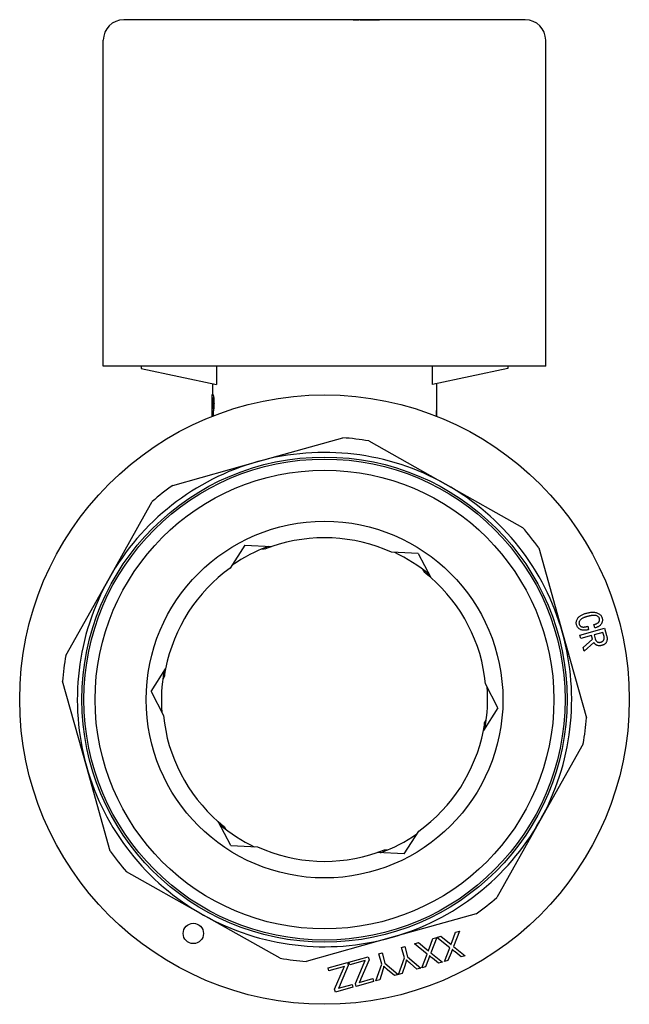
# Model space of a CAD drawing. Header units: millimetres. Extents: x 49 to 3733, y 14 to 375.
# Tile 9 of 9: x 433 to 493, y 168 to 265. Entities that reach past the tile are written whole.
import ezdxf

# ---------------------------------------------------------------- set-up
doc = ezdxf.new("R2010")
doc.units = ezdxf.units.MM
doc.layers.add('DETAIL', color=2, linetype='Continuous')

msp = doc.modelspace()

# ---------------------------------------------------------------- linework, layer by layer
at = {"layer": 'DETAIL'}
for p, q in [((482.511, 264.693), (443.111, 264.693)), ((451.703, 264.703), (451.703, 264.693)), ((451.893, 264.703), (451.703, 264.703)), ((452.277, 264.703), (451.893, 264.703)), ((451.893, 264.703), (451.893, 264.693)), ((452.98, 264.703), (452.277, 264.703)), ((452.277, 264.703), (452.277, 264.693)), ((453.377, 264.703), (452.98, 264.703)), ((452.98, 264.703), (452.98, 264.693)), ((453.92, 264.703), (453.377, 264.703)), ((453.377, 264.703), (453.377, 264.693)), ((454.081, 264.703), (453.92, 264.703)), ((453.92, 264.703), (453.92, 264.693)), ((454.465, 264.703), (454.081, 264.703)), ((454.081, 264.703), (454.081, 264.693)), ((454.465, 264.703), (454.465, 264.693)), ((455.079, 264.703), (454.67, 264.703)), ((454.67, 264.703), (454.67, 264.693)), ((455.321, 264.703), (455.079, 264.703)), ((455.079, 264.703), (455.079, 264.693)), ((456.447, 264.703), (455.321, 264.703)), ((455.321, 264.703), (455.321, 264.693)), ((456.806, 264.703), (456.447, 264.703)), ((456.447, 264.703), (456.447, 264.693)), ((457.215, 264.703), (456.806, 264.703)), ((456.806, 264.703), (456.806, 264.693)), ((457.228, 264.703), (457.215, 264.703)), ((457.215, 264.703), (457.215, 264.693)), ((457.708, 264.703), (457.228, 264.703)), ((457.228, 264.703), (457.228, 264.693)), ((458.272, 264.703), (457.708, 264.703)), ((457.708, 264.703), (457.708, 264.693)), ((458.365, 264.703), (458.272, 264.703)), ((458.478, 264.703), (458.365, 264.703)), ((458.365, 264.703), (458.365, 264.693)), ((459.18, 264.703), (458.478, 264.703)), ((459.452, 264.703), (459.18, 264.703)), ((459.18, 264.703), (459.18, 264.693)), ((459.474, 264.703), (459.452, 264.703)), ((459.452, 264.703), (459.452, 264.693)), ((460.099, 264.703), (459.474, 264.703)), ((459.474, 264.703), (459.474, 264.693)), ((460.247, 264.703), (460.099, 264.703)), ((460.099, 264.703), (460.099, 264.693)), ((460.247, 264.703), (460.247, 264.693)), ((460.592, 264.703), (460.247, 264.703)), ((460.592, 264.703), (460.592, 264.693)), ((461.394, 264.703), (461.3, 264.703)), ((461.3, 264.703), (461.3, 264.693)), ((461.398, 264.703), (461.394, 264.703)), ((461.394, 264.703), (461.394, 264.693)), ((463.125, 264.703), (461.398, 264.703)), ((461.398, 264.703), (461.398, 264.693)), ((463.14, 264.703), (463.125, 264.703)), ((463.125, 264.703), (463.125, 264.693)), ((463.405, 264.703), (463.14, 264.703)), ((463.14, 264.703), (463.14, 264.693)), ((463.416, 264.703), (463.405, 264.703)), ((463.405, 264.703), (463.405, 264.693)), ((463.762, 264.703), (463.416, 264.703)), ((463.416, 264.703), (463.416, 264.693)), ((464.395, 264.703), (463.762, 264.703)), ((463.762, 264.703), (463.762, 264.693)), ((465.191, 264.703), (464.395, 264.703)), ((464.395, 264.703), (464.395, 264.693)), ((465.639, 264.703), (465.191, 264.703)), ((465.191, 264.703), (465.191, 264.693)), ((465.639, 264.703), (466.174, 264.703)), ((465.639, 264.703), (465.639, 264.693)), ((466.174, 264.703), (466.226, 264.703)), ((466.317, 264.703), (466.226, 264.703)), ((466.226, 264.703), (466.226, 264.693)), ((466.317, 264.703), (468.216, 264.703)), ((466.317, 264.703), (466.317, 264.693)), ((468.347, 264.703), (468.216, 264.703)), ((468.216, 264.703), (468.216, 264.693)), ((468.89, 264.703), (468.347, 264.703)), ((468.347, 264.703), (468.347, 264.693)), ((469.051, 264.703), (468.89, 264.703)), ((468.89, 264.703), (468.89, 264.693)), ((469.435, 264.703), (469.051, 264.703)), ((469.051, 264.703), (469.051, 264.693)), ((469.435, 264.703), (469.435, 264.693)), ((470.01, 264.703), (469.82, 264.703)), ((469.82, 264.703), (469.82, 264.693)), ((470.394, 264.703), (470.01, 264.703)), ((470.01, 264.703), (470.01, 264.693)), ((470.972, 264.703), (470.394, 264.703)), ((470.394, 264.703), (470.394, 264.693)), ((471.874, 264.703), (470.972, 264.703)), ((470.972, 264.703), (470.972, 264.693)), ((471.874, 264.703), (471.874, 264.693)), ((472.519, 264.703), (472.519, 264.693)), ((472.544, 264.703), (472.519, 264.703)), ((472.889, 264.703), (472.544, 264.703)), ((472.544, 264.703), (472.544, 264.693)), ((472.889, 264.703), (472.889, 264.693)), ((441.111, 230.693), (441.111, 262.693)), ((484.511, 230.693), (484.511, 262.693)), ((484.511, 230.693), (441.111, 230.693)), ((444.811, 230.693), (444.811, 230.493)), ((444.811, 230.493), (452.228, 228.904)), ((452.228, 230.693), (452.228, 228.904)), ((473.394, 228.904), (473.394, 230.693)), ((480.811, 230.493), (473.394, 228.904)), ((480.811, 230.693), (480.811, 230.493)), ((451.811, 228.993), (451.811, 227.921)), ((473.811, 228.993), (473.811, 226.73)), ((451.801, 227.921), (451.84, 227.921)), ((451.801, 225.792), (451.801, 227.921)), ((451.809, 227.587), (451.809, 226.546)), ((451.809, 227.587), (451.833, 227.587)), ((451.819, 227.587), (451.819, 226.546)), ((451.84, 227.921), (451.85, 227.921)), ((451.962, 227.057), (451.972, 227.057)), ((451.809, 226.546), (451.842, 226.546)), ((451.809, 226.212), (451.809, 225.796)), ((451.809, 226.212), (451.839, 226.212)), ((451.819, 226.212), (451.819, 225.8)), ((451.876, 226.265), (451.886, 226.265)), ((473.811, 226.73), (473.811, 225.796)), ((456.265, 221.343), (464.604, 223.681)), ((467.144, 223.376), (474.693, 219.132)), ((447.926, 219.006), (456.265, 221.343)), ((474.693, 219.132), (482.243, 214.889)), ((441.671, 209.876), (445.915, 217.425)), ((455.001, 213.129), (453.571, 210.902)), ((455.001, 213.129), (457.644, 213.004)), ((456.941, 212.743), (456.611, 212.743)), ((483.823, 212.877), (486.161, 204.539)), ((472.014, 212.325), (469.371, 212.45)), ((472.014, 212.325), (473.227, 209.973)), ((472.65, 210.452), (472.485, 210.737)), ((437.428, 202.327), (441.671, 209.876)), ((487.862, 204.305), (490.286, 204.984)), ((488.632, 205.18), (488.723, 204.854)), ((489.338, 205.026), (489.247, 205.352)), ((490.286, 204.984), (490.487, 204.271)), ((486.161, 204.539), (488.498, 196.2)), ((487.953, 203.979), (487.862, 204.305)), ((489.003, 204.273), (487.953, 203.979)), ((488.196, 203.112), (489.104, 203.914)), ((489.104, 203.914), (489.003, 204.273)), ((490.125, 204.588), (489.256, 204.344)), ((489.256, 204.344), (489.369, 203.942)), ((490.213, 204.272), (490.125, 204.588)), ((488.298, 202.749), (488.196, 203.112)), ((489.235, 203.598), (488.298, 202.749)), ((445.798, 198.798), (447.228, 201.024)), ((447.102, 200.285), (446.937, 199.999)), ((439.461, 191.448), (437.123, 199.787)), ((479.823, 197.189), (478.61, 199.54)), ((445.798, 198.798), (447.011, 196.446)), ((479.823, 197.189), (478.394, 194.962)), ((478.519, 195.702), (478.684, 195.987)), ((488.193, 193.66), (483.95, 186.111)), ((441.798, 183.109), (439.461, 191.448)), ((453.608, 183.662), (452.394, 186.014)), ((452.972, 185.535), (453.137, 185.249)), ((483.95, 186.111), (479.706, 178.561)), ((470.62, 182.857), (472.05, 185.084)), ((453.608, 183.662), (456.251, 183.537)), ((470.62, 182.857), (467.977, 182.982)), ((468.68, 183.243), (469.01, 183.243)), ((450.928, 176.854), (443.379, 181.098)), ((458.477, 172.61), (450.928, 176.854)), ((477.695, 176.981), (469.356, 174.643)), ((475.292, 174.162), (475.658, 175.164)), ((476.038, 175.27), (475.463, 173.765)), ((475.658, 175.164), (476.038, 175.27)), ((469.356, 174.643), (461.017, 172.306)), ((471.624, 174.033), (472.016, 174.143)), ((472.883, 173.022), (471.624, 174.033)), ((472.016, 174.143), (472.856, 173.458)), ((473.069, 173.539), (473.436, 174.541)), ((473.816, 174.647), (473.241, 173.142)), ((473.436, 174.541), (473.816, 174.647)), ((473.846, 174.656), (474.238, 174.766)), ((475.105, 173.645), (473.846, 174.656)), ((474.238, 174.766), (475.079, 174.081)), ((468.139, 173.056), (468.456, 173.145)), ((468.423, 172.043), (468.139, 173.056)), ((468.456, 173.145), (468.74, 172.132)), ((470.361, 173.679), (470.678, 173.768)), ((470.645, 172.666), (470.361, 173.679)), ((470.678, 173.768), (470.962, 172.754)), ((472.359, 171.66), (472.883, 173.022)), ((473.241, 173.142), (474.377, 172.226)), ((474.581, 172.283), (475.105, 173.645)), ((475.229, 173.148), (474.925, 172.379)), ((475.463, 173.765), (476.599, 172.848)), ((476.223, 172.743), (475.616, 173.235)), ((463.17, 171.663), (465.061, 172.193)), ((465.061, 172.193), (465.144, 171.899)), ((465.207, 172.234), (467.098, 172.764)), ((465.287, 171.952), (465.207, 172.234)), ((466.813, 172.38), (465.287, 171.952)), ((465.838, 170.136), (466.715, 172.171)), ((467.181, 172.47), (466.384, 170.596)), ((466.715, 172.171), (466.813, 172.38)), ((467.098, 172.764), (467.181, 172.47)), ((467.855, 170.397), (468.423, 172.043)), ((468.74, 172.132), (470.047, 171.012)), ((470.077, 171.02), (470.645, 172.666)), ((470.962, 172.754), (472.269, 171.635)), ((471.884, 171.527), (471.211, 172.115)), ((473.007, 172.525), (472.703, 171.757)), ((474.001, 172.12), (473.394, 172.612)), ((474.377, 172.226), (474.001, 172.12)), ((474.925, 172.379), (474.581, 172.283)), ((476.599, 172.848), (476.223, 172.743)), ((463.25, 171.381), (463.17, 171.663)), ((464.776, 171.809), (463.25, 171.381)), ((463.801, 169.565), (464.678, 171.6)), ((465.144, 171.899), (464.347, 170.025)), ((464.678, 171.6), (464.776, 171.809)), ((468.49, 171.334), (468.223, 170.501)), ((469.662, 170.904), (468.989, 171.492)), ((470.047, 171.012), (469.662, 170.904)), ((470.445, 171.124), (470.077, 171.02)), ((470.712, 171.957), (470.445, 171.124)), ((472.269, 171.635), (471.884, 171.527)), ((472.703, 171.757), (472.359, 171.66)), ((464.179, 169.671), (465.514, 170.045)), ((465.514, 170.045), (465.592, 169.763)), ((465.917, 169.854), (465.838, 170.136)), ((467.629, 170.334), (465.917, 169.854)), ((466.216, 170.242), (467.55, 170.616)), ((467.55, 170.616), (467.629, 170.334)), ((468.223, 170.501), (467.855, 170.397)), ((463.88, 169.283), (463.801, 169.565)), ((465.592, 169.763), (463.88, 169.283))]:
    msp.add_line(p, q, dxfattribs=at)
at = {"layer": 'DETAIL', "flags": 128}
for points in [[(451.904, 227.057), (451.904, 227.105), (451.903, 227.145), (451.903, 227.179), (451.901, 227.219), (451.9, 227.258), (451.898, 227.295), (451.895, 227.332), (451.893, 227.366), (451.889, 227.398), (451.886, 227.429), (451.882, 227.456), (451.878, 227.48), (451.875, 227.499), (451.871, 227.517), (451.867, 227.532), (451.862, 227.546), (451.858, 227.557), (451.854, 227.566), (451.85, 227.573), (451.846, 227.579), (451.842, 227.583), (451.84, 227.585), (451.836, 227.587), (451.833, 227.587)], [(451.84, 227.921), (451.847, 227.919), (451.852, 227.915), (451.857, 227.911), (451.863, 227.902), (451.87, 227.891), (451.877, 227.876), (451.884, 227.857), (451.891, 227.837), (451.899, 227.811), (451.906, 227.782), (451.914, 227.75), (451.92, 227.716), (451.927, 227.674), (451.934, 227.63), (451.94, 227.582), (451.945, 227.529), (451.949, 227.474), (451.953, 227.419), (451.956, 227.363), (451.958, 227.303), (451.96, 227.241), (451.961, 227.18), (451.962, 227.125), (451.962, 227.057)], [(451.842, 226.546), (451.845, 226.548), (451.849, 226.55), (451.851, 226.553), (451.855, 226.558), (451.858, 226.566), (451.862, 226.575), (451.866, 226.587), (451.87, 226.601), (451.874, 226.616), (451.877, 226.633), (451.881, 226.651), (451.884, 226.67), (451.888, 226.694), (451.891, 226.72), (451.894, 226.748), (451.896, 226.779), (451.898, 226.811), (451.9, 226.844), (451.901, 226.877), (451.902, 226.912), (451.903, 226.95), (451.904, 226.979), (451.904, 227.015), (451.904, 227.057)], [(451.85, 227.921), (451.856, 227.919), (451.862, 227.916), (451.867, 227.911), (451.873, 227.902), (451.88, 227.891), (451.887, 227.876), (451.894, 227.858), (451.901, 227.836), (451.908, 227.812), (451.916, 227.784), (451.923, 227.753), (451.93, 227.716), (451.937, 227.674), (451.944, 227.628), (451.95, 227.579), (451.955, 227.527), (451.959, 227.473), (451.963, 227.419), (451.966, 227.362), (451.968, 227.301), (451.97, 227.241), (451.971, 227.185), (451.971, 227.128), (451.972, 227.057)], [(451.962, 227.057), (451.962, 227.005), (451.961, 226.96), (451.961, 226.923), (451.96, 226.878), (451.958, 226.833), (451.956, 226.79), (451.954, 226.745), (451.952, 226.701), (451.949, 226.659), (451.945, 226.62), (451.942, 226.584), (451.938, 226.549), (451.933, 226.516), (451.929, 226.484), (451.924, 226.452), (451.918, 226.422), (451.913, 226.395), (451.908, 226.369), (451.903, 226.346), (451.897, 226.325), (451.892, 226.306), (451.887, 226.292), (451.882, 226.279), (451.876, 226.265)], [(451.972, 227.057), (451.971, 227.005), (451.971, 226.959), (451.97, 226.917), (451.969, 226.876), (451.968, 226.835), (451.966, 226.79), (451.964, 226.745), (451.961, 226.701), (451.958, 226.659), (451.955, 226.62), (451.951, 226.584), (451.947, 226.549), (451.943, 226.516), (451.938, 226.484), (451.933, 226.453), (451.928, 226.423), (451.923, 226.395), (451.918, 226.369), (451.913, 226.346), (451.908, 226.326), (451.903, 226.309), (451.898, 226.293), (451.892, 226.279), (451.886, 226.265)], [(451.857, 225.814), (451.856, 225.831), (451.855, 225.848), (451.854, 225.864), (451.854, 225.881), (451.853, 225.897), (451.852, 225.914), (451.851, 225.931), (451.85, 225.947), (451.85, 225.964), (451.849, 225.98), (451.848, 225.997), (451.847, 226.013), (451.847, 226.03), (451.846, 226.047), (451.845, 226.063), (451.844, 226.08), (451.844, 226.096), (451.843, 226.113), (451.842, 226.13), (451.842, 226.146), (451.841, 226.163), (451.84, 226.179), (451.84, 226.196), (451.839, 226.212)], [(451.876, 226.265), (451.877, 226.247), (451.878, 226.229), (451.88, 226.211), (451.881, 226.193), (451.882, 226.175), (451.883, 226.157), (451.884, 226.139), (451.885, 226.121), (451.886, 226.103), (451.887, 226.085), (451.888, 226.067), (451.89, 226.049), (451.891, 226.031), (451.892, 226.013), (451.893, 225.995), (451.894, 225.977), (451.895, 225.959), (451.897, 225.941), (451.898, 225.923), (451.899, 225.905), (451.9, 225.887), (451.901, 225.869), (451.903, 225.851), (451.904, 225.833)], [(451.886, 226.265), (451.887, 226.247), (451.888, 226.229), (451.889, 226.212), (451.89, 226.194), (451.892, 226.176), (451.893, 226.158), (451.894, 226.14), (451.895, 226.122), (451.896, 226.105), (451.897, 226.087), (451.898, 226.069), (451.899, 226.051), (451.901, 226.033), (451.902, 226.015), (451.903, 225.997), (451.904, 225.98), (451.905, 225.962), (451.906, 225.944), (451.908, 225.926), (451.909, 225.908), (451.91, 225.89), (451.911, 225.872), (451.912, 225.855), (451.914, 225.837)], [(473.811, 226.73), (473.81, 226.728), (473.81, 226.722), (473.809, 226.713), (473.808, 226.699), (473.806, 226.682), (473.805, 226.661), (473.803, 226.637), (473.8, 226.61), (473.798, 226.578), (473.795, 226.544), (473.793, 226.507), (473.79, 226.466), (473.787, 226.423), (473.784, 226.377), (473.781, 226.328), (473.779, 226.278), (473.776, 226.225), (473.774, 226.17), (473.772, 226.114), (473.77, 226.056), (473.768, 225.997), (473.767, 225.937), (473.766, 225.876), (473.765, 225.814)], [(487.54, 205.316), (487.524, 205.383), (487.514, 205.452), (487.51, 205.522), (487.513, 205.591), (487.523, 205.66), (487.539, 205.727), (487.562, 205.793), (487.589, 205.857), (487.621, 205.919), (487.658, 205.978), (487.7, 206.033), (487.746, 206.085), (487.797, 206.133), (487.85, 206.177), (487.907, 206.218), (487.966, 206.255), (488.026, 206.289), (488.088, 206.32), (488.151, 206.35), (488.216, 206.377), (488.281, 206.401), (488.346, 206.424), (488.413, 206.444), (488.479, 206.464)], [(488.598, 206.146), (488.549, 206.132), (488.5, 206.117), (488.451, 206.101), (488.403, 206.085), (488.355, 206.068), (488.307, 206.05), (488.259, 206.031), (488.212, 206.01), (488.166, 205.988), (488.12, 205.965), (488.076, 205.94), (488.032, 205.913), (487.991, 205.883), (487.951, 205.851), (487.914, 205.815), (487.88, 205.777), (487.85, 205.735), (487.824, 205.691), (487.802, 205.645), (487.787, 205.596), (487.778, 205.546), (487.775, 205.495), (487.78, 205.444), (487.791, 205.394)], [(488.479, 206.464), (488.553, 206.484), (488.627, 206.502), (488.701, 206.519), (488.776, 206.534), (488.851, 206.546), (488.927, 206.557), (489.003, 206.564), (489.079, 206.569), (489.155, 206.571), (489.231, 206.569), (489.307, 206.562), (489.382, 206.551), (489.457, 206.536), (489.53, 206.514), (489.601, 206.486), (489.67, 206.453), (489.735, 206.415), (489.797, 206.37), (489.854, 206.32), (489.906, 206.263), (489.95, 206.202), (489.988, 206.136), (490.019, 206.066), (490.043, 205.994)], [(489.785, 205.937), (489.767, 205.989), (489.741, 206.039), (489.709, 206.084), (489.67, 206.124), (489.626, 206.158), (489.578, 206.186), (489.527, 206.209), (489.475, 206.227), (489.421, 206.24), (489.366, 206.249), (489.311, 206.255), (489.255, 206.257), (489.199, 206.256), (489.144, 206.252), (489.088, 206.247), (489.033, 206.24), (488.978, 206.232), (488.923, 206.223), (488.869, 206.212), (488.814, 206.201), (488.76, 206.188), (488.706, 206.175), (488.652, 206.16), (488.598, 206.146)], [(489.247, 205.352), (489.283, 205.363), (489.319, 205.374), (489.354, 205.386), (489.389, 205.398), (489.424, 205.412), (489.459, 205.426), (489.493, 205.441), (489.526, 205.458), (489.559, 205.476), (489.591, 205.495), (489.622, 205.516), (489.652, 205.539), (489.68, 205.563), (489.706, 205.59), (489.731, 205.618), (489.752, 205.649), (489.77, 205.681), (489.785, 205.716), (489.794, 205.752), (489.8, 205.789), (489.802, 205.826), (489.8, 205.863), (489.794, 205.9), (489.785, 205.937)], [(490.043, 205.994), (490.056, 205.939), (490.066, 205.883), (490.071, 205.827), (490.072, 205.771), (490.067, 205.714), (490.059, 205.659), (490.045, 205.604), (490.027, 205.551), (490.004, 205.499), (489.978, 205.449), (489.948, 205.401), (489.915, 205.355), (489.879, 205.313), (489.839, 205.273), (489.796, 205.236), (489.751, 205.202), (489.704, 205.171), (489.655, 205.143), (489.604, 205.118), (489.553, 205.096), (489.5, 205.075), (489.447, 205.057), (489.393, 205.041), (489.338, 205.026)], [(488.723, 204.854), (488.665, 204.84), (488.607, 204.828), (488.548, 204.816), (488.49, 204.807), (488.43, 204.799), (488.371, 204.794), (488.312, 204.791), (488.252, 204.79), (488.193, 204.793), (488.133, 204.799), (488.075, 204.809), (488.017, 204.824), (487.961, 204.844), (487.907, 204.869), (487.855, 204.898), (487.806, 204.931), (487.759, 204.968), (487.715, 205.009), (487.675, 205.053), (487.639, 205.1), (487.608, 205.151), (487.581, 205.204), (487.558, 205.259), (487.54, 205.316)], [(487.791, 205.394), (487.804, 205.355), (487.822, 205.319), (487.844, 205.285), (487.87, 205.254), (487.899, 205.226), (487.93, 205.201), (487.964, 205.178), (487.999, 205.158), (488.036, 205.142), (488.074, 205.128), (488.114, 205.12), (488.154, 205.114), (488.194, 205.112), (488.234, 205.111), (488.275, 205.113), (488.315, 205.116), (488.355, 205.121), (488.395, 205.127), (488.435, 205.134), (488.475, 205.141), (488.514, 205.15), (488.554, 205.159), (488.593, 205.169), (488.632, 205.18)], [(489.369, 203.942), (489.378, 203.914), (489.388, 203.886), (489.399, 203.858), (489.412, 203.831), (489.427, 203.805), (489.443, 203.78), (489.461, 203.756), (489.48, 203.733), (489.5, 203.711), (489.522, 203.69), (489.545, 203.671), (489.569, 203.654), (489.595, 203.639), (489.622, 203.627), (489.651, 203.618), (489.68, 203.611), (489.71, 203.607), (489.74, 203.606), (489.769, 203.606), (489.799, 203.608), (489.829, 203.612), (489.858, 203.617), (489.887, 203.624), (489.916, 203.632)], [(489.916, 203.632), (489.948, 203.642), (489.98, 203.653), (490.011, 203.666), (490.041, 203.681), (490.07, 203.699), (490.098, 203.718), (490.123, 203.74), (490.148, 203.763), (490.17, 203.788), (490.189, 203.816), (490.206, 203.845), (490.221, 203.875), (490.232, 203.907), (490.24, 203.94), (490.246, 203.973), (490.249, 204.006), (490.25, 204.04), (490.249, 204.074), (490.246, 204.107), (490.242, 204.141), (490.236, 204.174), (490.229, 204.207), (490.222, 204.239), (490.213, 204.272)], [(490.487, 204.271), (490.499, 204.221), (490.511, 204.171), (490.52, 204.121), (490.526, 204.07), (490.531, 204.019), (490.533, 203.967), (490.532, 203.916), (490.527, 203.865), (490.52, 203.814), (490.51, 203.764), (490.496, 203.715), (490.478, 203.666), (490.457, 203.62), (490.43, 203.576), (490.4, 203.535), (490.365, 203.497), (490.327, 203.462), (490.286, 203.431), (490.243, 203.403), (490.198, 203.379), (490.152, 203.357), (490.104, 203.338), (490.056, 203.321), (490.007, 203.306)], [(490.007, 203.306), (489.97, 203.296), (489.934, 203.288), (489.897, 203.281), (489.86, 203.276), (489.823, 203.272), (489.786, 203.27), (489.748, 203.271), (489.711, 203.273), (489.674, 203.278), (489.637, 203.285), (489.601, 203.295), (489.566, 203.307), (489.532, 203.323), (489.499, 203.34), (489.466, 203.359), (489.435, 203.379), (489.405, 203.401), (489.376, 203.425), (489.348, 203.45), (489.322, 203.476), (489.297, 203.505), (489.275, 203.535), (489.255, 203.566), (489.235, 203.598)], [(475.079, 174.081), (475.085, 174.076), (475.091, 174.071), (475.098, 174.065), (475.104, 174.06), (475.11, 174.055), (475.117, 174.049), (475.123, 174.044), (475.129, 174.038), (475.135, 174.033), (475.142, 174.028), (475.148, 174.022), (475.154, 174.017), (475.16, 174.011), (475.167, 174.006), (475.173, 174), (475.179, 173.995), (475.185, 173.989), (475.191, 173.984), (475.197, 173.978), (475.203, 173.973), (475.21, 173.967), (475.216, 173.961), (475.222, 173.956), (475.228, 173.95)], [(475.228, 173.95), (475.23, 173.959), (475.233, 173.968), (475.236, 173.977), (475.238, 173.986), (475.241, 173.994), (475.243, 174.003), (475.246, 174.012), (475.248, 174.021), (475.251, 174.03), (475.253, 174.039), (475.256, 174.048), (475.258, 174.056), (475.261, 174.065), (475.264, 174.074), (475.266, 174.083), (475.269, 174.092), (475.272, 174.101), (475.274, 174.109), (475.277, 174.118), (475.28, 174.127), (475.283, 174.136), (475.286, 174.144), (475.289, 174.153), (475.292, 174.162)], [(472.856, 173.458), (472.863, 173.453), (472.869, 173.448), (472.876, 173.442), (472.882, 173.437), (472.888, 173.432), (472.894, 173.426), (472.901, 173.421), (472.907, 173.416), (472.913, 173.41), (472.92, 173.405), (472.926, 173.399), (472.932, 173.394), (472.938, 173.388), (472.945, 173.383), (472.951, 173.377), (472.957, 173.372), (472.963, 173.366), (472.969, 173.361), (472.975, 173.355), (472.981, 173.35), (472.988, 173.344), (472.994, 173.339), (473, 173.333), (473.006, 173.327)], [(473.006, 173.327), (473.008, 173.336), (473.011, 173.345), (473.014, 173.354), (473.016, 173.363), (473.019, 173.372), (473.021, 173.38), (473.024, 173.389), (473.026, 173.398), (473.029, 173.407), (473.031, 173.416), (473.034, 173.425), (473.036, 173.434), (473.039, 173.442), (473.042, 173.451), (473.044, 173.46), (473.047, 173.469), (473.05, 173.478), (473.052, 173.487), (473.055, 173.495), (473.058, 173.504), (473.061, 173.513), (473.064, 173.522), (473.067, 173.53), (473.069, 173.539)], [(475.342, 173.474), (475.338, 173.461), (475.334, 173.447), (475.33, 173.433), (475.325, 173.419), (475.321, 173.405), (475.317, 173.392), (475.313, 173.378), (475.308, 173.364), (475.304, 173.351), (475.299, 173.337), (475.295, 173.323), (475.29, 173.31), (475.285, 173.296), (475.28, 173.283), (475.275, 173.269), (475.27, 173.256), (475.265, 173.242), (475.26, 173.229), (475.255, 173.215), (475.25, 173.202), (475.244, 173.189), (475.239, 173.175), (475.234, 173.162), (475.229, 173.148)], [(475.616, 173.235), (475.605, 173.244), (475.593, 173.254), (475.581, 173.263), (475.569, 173.273), (475.558, 173.282), (475.546, 173.292), (475.534, 173.302), (475.523, 173.312), (475.511, 173.321), (475.499, 173.331), (475.488, 173.341), (475.476, 173.351), (475.465, 173.361), (475.453, 173.371), (475.442, 173.381), (475.431, 173.391), (475.419, 173.401), (475.408, 173.412), (475.397, 173.422), (475.386, 173.432), (475.375, 173.442), (475.364, 173.453), (475.353, 173.464), (475.342, 173.474)], [(470.854, 172.452), (470.849, 172.431), (470.844, 172.41), (470.838, 172.389), (470.833, 172.369), (470.827, 172.348), (470.822, 172.327), (470.816, 172.306), (470.81, 172.286), (470.804, 172.265), (470.799, 172.244), (470.793, 172.224), (470.787, 172.203), (470.781, 172.183), (470.774, 172.162), (470.768, 172.141), (470.762, 172.121), (470.756, 172.1), (470.749, 172.08), (470.743, 172.059), (470.737, 172.039), (470.731, 172.018), (470.724, 171.998), (470.718, 171.977), (470.712, 171.957)], [(471.211, 172.115), (471.196, 172.129), (471.181, 172.143), (471.166, 172.156), (471.15, 172.17), (471.135, 172.184), (471.12, 172.197), (471.105, 172.211), (471.09, 172.225), (471.075, 172.239), (471.06, 172.253), (471.045, 172.267), (471.03, 172.281), (471.015, 172.295), (471, 172.309), (470.986, 172.323), (470.971, 172.337), (470.956, 172.351), (470.942, 172.366), (470.927, 172.38), (470.913, 172.394), (470.898, 172.409), (470.884, 172.423), (470.869, 172.437), (470.854, 172.452)], [(473.12, 172.851), (473.116, 172.838), (473.112, 172.824), (473.108, 172.81), (473.103, 172.796), (473.099, 172.783), (473.095, 172.769), (473.091, 172.755), (473.086, 172.741), (473.082, 172.728), (473.077, 172.714), (473.073, 172.7), (473.068, 172.687), (473.063, 172.673), (473.058, 172.66), (473.053, 172.646), (473.048, 172.633), (473.043, 172.619), (473.038, 172.606), (473.033, 172.592), (473.028, 172.579), (473.022, 172.566), (473.017, 172.552), (473.012, 172.539), (473.007, 172.525)], [(473.394, 172.612), (473.383, 172.621), (473.371, 172.631), (473.359, 172.64), (473.347, 172.65), (473.336, 172.66), (473.324, 172.669), (473.312, 172.679), (473.301, 172.689), (473.289, 172.699), (473.277, 172.708), (473.266, 172.718), (473.254, 172.728), (473.243, 172.738), (473.231, 172.748), (473.22, 172.758), (473.209, 172.768), (473.197, 172.778), (473.186, 172.789), (473.175, 172.799), (473.164, 172.809), (473.153, 172.82), (473.142, 172.83), (473.131, 172.841), (473.12, 172.851)], [(468.632, 171.829), (468.627, 171.808), (468.622, 171.787), (468.616, 171.766), (468.611, 171.746), (468.605, 171.725), (468.6, 171.704), (468.594, 171.684), (468.588, 171.663), (468.582, 171.642), (468.577, 171.622), (468.571, 171.601), (468.565, 171.58), (468.558, 171.56), (468.552, 171.539), (468.546, 171.519), (468.54, 171.498), (468.534, 171.477), (468.527, 171.457), (468.521, 171.436), (468.515, 171.416), (468.509, 171.395), (468.502, 171.375), (468.496, 171.354), (468.49, 171.334)], [(468.989, 171.492), (468.974, 171.506), (468.959, 171.52), (468.943, 171.533), (468.928, 171.547), (468.913, 171.561), (468.898, 171.575), (468.883, 171.588), (468.868, 171.602), (468.853, 171.616), (468.838, 171.63), (468.823, 171.644), (468.808, 171.658), (468.793, 171.672), (468.778, 171.686), (468.764, 171.7), (468.749, 171.714), (468.734, 171.728), (468.72, 171.743), (468.705, 171.757), (468.691, 171.771), (468.676, 171.786), (468.661, 171.8), (468.647, 171.814), (468.632, 171.829)], [(466.384, 170.596), (466.378, 170.581), (466.371, 170.566), (466.365, 170.551), (466.358, 170.536), (466.352, 170.521), (466.345, 170.506), (466.339, 170.491), (466.332, 170.476), (466.325, 170.461), (466.318, 170.446), (466.311, 170.432), (466.305, 170.417), (466.298, 170.402), (466.29, 170.387), (466.283, 170.373), (466.276, 170.358), (466.269, 170.343), (466.262, 170.329), (466.254, 170.314), (466.247, 170.3), (466.239, 170.285), (466.231, 170.271), (466.224, 170.256), (466.216, 170.242)], [(464.347, 170.025), (464.341, 170.01), (464.334, 169.995), (464.328, 169.98), (464.321, 169.965), (464.315, 169.95), (464.308, 169.935), (464.302, 169.92), (464.295, 169.905), (464.288, 169.89), (464.281, 169.875), (464.275, 169.861), (464.268, 169.846), (464.261, 169.831), (464.254, 169.816), (464.246, 169.802), (464.239, 169.787), (464.232, 169.772), (464.225, 169.758), (464.217, 169.743), (464.21, 169.729), (464.202, 169.714), (464.195, 169.7), (464.187, 169.685), (464.179, 169.671)]]:
    msp.add_lwpolyline(points, dxfattribs=at)
at = {"layer": 'DETAIL'}
for centre, radius in [((462.811, 197.993), 29.9), ((462.811, 197.993), 23.8), ((462.811, 197.993), 23.6), ((462.811, 197.993), 22.5), ((462.811, 197.993), 17.5), ((449.944, 175.045), 1)]:
    msp.add_circle(centre, radius, dxfattribs=at)
for centre, radius, start, end in [((443.111, 262.693), 2, 90, 180), ((482.511, 262.693), 2, 0, 90), ((462.811, 197.993), 25.75, 80.31182, 86.00611), ((462.811, 197.993), 24.25, 60.65897, 105.65897), ((462.811, 197.993), 24.25, 105.65897, 150.65897), ((462.811, 197.993), 25.75, 125.31182, 131.00611), ((462.811, 197.993), 24.25, 15.65897, 60.65897), ((462.811, 197.993), 25.75, 35.31182, 41.00611), ((462.811, 197.993), 15.875, 65.59269, 108.99229), ((462.811, 197.993), 16, 110.09074, 124.49424), ((462.811, 197.993), 15.875, 108.99229, 111.6998), ((462.811, 197.993), 16, 50.09074, 64.49424), ((462.811, 197.993), 15.875, 125.59269, 168.99229), ((462.811, 197.993), 24.25, 150.65897, 195.65897), ((462.811, 197.993), 15.875, 48.99229, 51.6998), ((462.811, 197.993), 15.875, 5.59269, 48.99229), ((462.811, 197.993), 24.25, 330.65897, 15.65897), ((462.811, 197.993), 25.75, 170.31182, 176.00611), ((462.811, 197.993), 15.875, 168.99229, 171.6998), ((462.811, 197.993), 16, 170.09074, 184.49424), ((462.811, 197.993), 16, 350.09074, 4.49424), ((462.811, 197.993), 15.875, 185.59269, 228.99229), ((462.811, 197.993), 25.75, 350.31182, 356.00611), ((462.811, 197.993), 15.875, 348.99229, 351.6998), ((462.811, 197.993), 15.875, 305.59269, 348.99229), ((462.811, 197.993), 24.25, 195.65897, 240.65897), ((462.811, 197.993), 15.875, 228.99229, 231.6998), ((462.811, 197.993), 16, 230.09074, 244.49424), ((462.811, 197.993), 24.25, 285.65897, 330.65897), ((462.811, 197.993), 16, 290.09074, 304.49424), ((462.811, 197.993), 25.75, 215.31182, 221.00611), ((462.811, 197.993), 15.875, 245.59269, 288.99229), ((462.811, 197.993), 15.875, 288.99229, 291.6998), ((462.811, 197.993), 25.75, 305.31182, 311.00611), ((462.811, 197.993), 24.25, 240.65897, 285.65897), ((462.811, 197.993), 25.75, 260.31182, 266.00611)]:
    msp.add_arc(centre, radius, start, end, dxfattribs=at)

doc.saveas('drawing.dxf')
